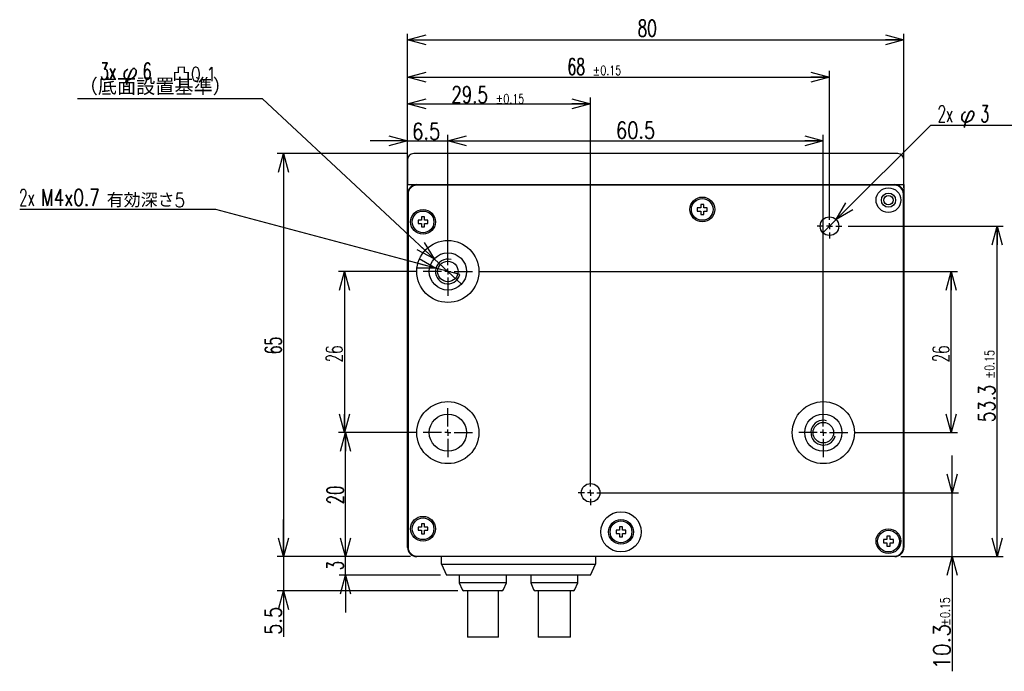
# Model space of a CAD drawing. Extents: x 106 to 486, y 105 to 350.
# Tile 1 of 3: x 137 to 295, y 105 to 211. Entities that reach past the tile are written whole.
import ezdxf

# ---------------------------------------------------------------- set-up
doc = ezdxf.new("R2010")
doc.units = 0
doc.header["$LTSCALE"] = 2
doc.linetypes.add('CENTER', pattern=[13, 6, -3, 1, -3])
doc.layers.add('0-00', color=7, linetype='CONTINUOUS')
doc.layers.add('0-5寸法線', color=7, linetype='CONTINUOUS')
doc.styles.get("Standard").update_dxf_attribs({"font": 'txt.shx', "bigfont": 'extfont.shx'})

msp = doc.modelspace()

# ---------------------------------------------------------------- linework, layer by layer
at = {"layer": '0-00', "color": 7, "linetype": 'CONTINUOUS'}
for p, q in [((278.3223, 188.9826), (200.3223, 188.9826)), ((199.3223, 187.9826), (199.3223, 183.9826)), ((279.3223, 183.9826), (279.3223, 187.9826)), ((199.3223, 183.9826), (279.3223, 183.9826)), ((199.3223, 182.4826), (199.3223, 183.9826)), ((199.3223, 125.4826), (199.3223, 182.4826)), ((199.4223, 182.4826), (199.4223, 125.4826)), ((200.8223, 183.9826), (277.8223, 183.9826)), ((277.8223, 183.8826), (200.8223, 183.8826)), ((279.2223, 125.4826), (279.2223, 182.4826)), ((279.3223, 183.9826), (279.3223, 182.4826)), ((279.3223, 182.4826), (279.3223, 125.4826)), ((200.8223, 124.0826), (277.8223, 124.0826)), ((277.8223, 123.9826), (200.8223, 123.9826)), ((204.8223, 122.7826), (204.8223, 123.9826)), ((229.6223, 123.9826), (229.6223, 122.7826)), ((204.8223, 122.7826), (208.8223, 122.7826)), ((204.8223, 122.7826), (205.6223, 120.9826)), ((208.8223, 122.7826), (225.6223, 122.7826)), ((225.6223, 122.7826), (229.6223, 122.7826)), ((228.8223, 120.9826), (229.6223, 122.7826)), ((208.8223, 120.9826), (205.6223, 120.9826)), ((207.6723, 120.9826), (207.6723, 119.7826)), ((225.6223, 120.9826), (208.8223, 120.9826)), ((215.2723, 119.7826), (215.2723, 120.9826)), ((219.1723, 120.9826), (219.1723, 119.7826)), ((228.8223, 120.9826), (225.6223, 120.9826)), ((226.7723, 119.7826), (226.7723, 120.9826)), ((207.6723, 119.7826), (208.1448, 118.6657)), ((215.2723, 119.7826), (207.6723, 119.7826)), ((214.7998, 118.6657), (215.2723, 119.7826)), ((219.1723, 119.7826), (219.6448, 118.6657)), ((226.7723, 119.7826), (219.1723, 119.7826)), ((226.2998, 118.6657), (226.7723, 119.7826)), ((211.4723, 118.4826), (208.4211, 118.4826)), ((208.9723, 118.4826), (208.9723, 110.9826)), ((214.5235, 118.4826), (211.4723, 118.4826)), ((213.9723, 110.9826), (213.9723, 118.4826)), ((222.9723, 118.4826), (219.9211, 118.4826)), ((220.3723, 118.4826), (220.3723, 110.9826)), ((226.0235, 118.4826), (222.9723, 118.4826)), ((225.5723, 110.9826), (225.5723, 118.4826)), ((213.9723, 110.9826), (208.9723, 110.9826)), ((225.5723, 110.9826), (220.3723, 110.9826))]:
    msp.add_line(p, q, dxfattribs=at)
for points in [[(247.0723, 180.2326), (247.0723, 180.7826), (246.5723, 180.7826), (246.5723, 180.2326), (246.0223, 180.2326), (246.0223, 179.7326), (246.5723, 179.7326), (246.5723, 179.1826), (247.0723, 179.1826), (247.0723, 179.7326), (247.6223, 179.7326), (247.6223, 180.2326), (247.0723, 180.2326)], [(202.0723, 178.2326), (202.0723, 178.7826), (201.5723, 178.7826), (201.5723, 178.2326), (201.0223, 178.2326), (201.0223, 177.7326), (201.5723, 177.7326), (201.5723, 177.1826), (202.0723, 177.1826), (202.0723, 177.7326), (202.6223, 177.7326), (202.6223, 178.2326), (202.0723, 178.2326)], [(202.0723, 128.7326), (202.0723, 129.2826), (201.5723, 129.2826), (201.5723, 128.7326), (201.0223, 128.7326), (201.0223, 128.2326), (201.5723, 128.2326), (201.5723, 127.6826), (202.0723, 127.6826), (202.0723, 128.2326), (202.6223, 128.2326), (202.6223, 128.7326), (202.0723, 128.7326)], [(233.9723, 128.2326), (233.9723, 128.7826), (233.4723, 128.7826), (233.4723, 128.2326), (232.9223, 128.2326), (232.9223, 127.7326), (233.4723, 127.7326), (233.4723, 127.1826), (233.9723, 127.1826), (233.9723, 127.7326), (234.5223, 127.7326), (234.5223, 128.2326), (233.9723, 128.2326)], [(277.0723, 126.7326), (277.0723, 127.2826), (276.5723, 127.2826), (276.5723, 126.7326), (276.0223, 126.7326), (276.0223, 126.2326), (276.5723, 126.2326), (276.5723, 125.6826), (277.0723, 125.6826), (277.0723, 126.2326), (277.6223, 126.2326), (277.6223, 126.7326), (277.0723, 126.7326)]]:
    msp.add_lwpolyline(points, dxfattribs=at)
for centre, radius in [((276.8223, 181.4826), 2), ((276.8223, 181.4826), 1.15), ((246.8223, 179.9826), 2), ((246.8223, 179.9826), 1.75), ((276.8223, 181.4826), 0.75), ((201.8223, 177.9826), 2), ((201.8223, 177.9826), 1.75), ((267.3223, 177.2826), 1.5), ((205.8223, 169.9826), 5), ((205.8223, 169.9826), 3), ((205.8223, 169.9826), 1.65), ((205.8223, 143.9826), 5), ((266.3223, 143.9826), 5), ((205.8223, 143.9826), 3), ((266.3223, 143.9826), 3), ((266.3223, 143.9826), 1.65), ((228.8223, 134.2826), 1.5), ((201.8223, 128.4826), 2), ((201.8223, 128.4826), 1.75), ((233.7223, 127.9826), 3.25), ((233.7223, 127.9826), 2), ((233.7223, 127.9826), 1.75), ((276.8223, 126.4826), 2), ((276.8223, 126.4826), 1.75)]:
    msp.add_circle(centre, radius, dxfattribs=at)
for centre, radius, start, end in [((200.3223, 187.9826), 1, 90, 180), ((278.3223, 187.9826), 1, 0, 90), ((200.8223, 182.4826), 1.5, 90, 180), ((200.8223, 182.4826), 1.4, 90, 180), ((277.8223, 182.4826), 1.5, 0, 90), ((277.8223, 182.4826), 1.4, 0, 90), ((205.8223, 169.9826), 2, 75, 345), ((266.3223, 143.9826), 2, 75, 345), ((200.8223, 125.4826), 1.5, 180, 270), ((200.8223, 125.4826), 1.4, 180, 270), ((277.8223, 125.4826), 1.5, 270, 360), ((277.8223, 125.4826), 1.4, 270, 360), ((208.4211, 118.7826), 0.3, 202.932, 270), ((214.5235, 118.7826), 0.3, 270, 337.068), ((219.9211, 118.7826), 0.3, 202.932, 270), ((226.0235, 118.7826), 0.3, 270, 337.068)]:
    msp.add_arc(centre, radius, start, end, dxfattribs=at)
at = {"layer": '0-5寸法線', "color": 4, "linetype": 'CONTINUOUS'}
for p, q in [((199.3223, 183.4826), (199.3223, 208.3252)), ((279.3223, 183.4826), (279.3223, 208.3252)), ((199.3223, 207.3252), (202.3223, 207.3252)), ((199.3223, 207.3252), (279.3223, 207.3252)), ((279.3223, 207.3252), (276.3223, 207.3252)), ((199.3223, 183.4826), (199.3223, 202.3252)), ((267.3223, 178.2826), (267.3223, 202.3252)), ((199.3223, 201.3252), (202.3223, 201.3252)), ((199.3223, 201.3252), (267.3223, 201.3252)), ((267.3223, 201.3252), (264.3223, 201.3252)), ((175.9765, 197.7975), (146.1667, 197.7975)), ((203.6276, 172.028), (175.9765, 197.7975)), ((199.3223, 183.4826), (199.3223, 198.0241)), ((199.3223, 197.0241), (202.3223, 197.0241)), ((199.3223, 197.0241), (228.8223, 197.0241)), ((228.8223, 197.0241), (225.8223, 197.0241)), ((228.8223, 135.2826), (228.8223, 198.0241)), ((268.383, 178.3433), (283.6258, 193.5861)), ((283.6258, 193.5861), (316.7869, 193.5861)), ((199.3223, 183.4826), (199.3223, 192.039)), ((205.8223, 170.9826), (205.8223, 192.039)), ((205.8223, 170.9826), (205.8223, 192.039)), ((266.3223, 144.9826), (266.3223, 192.039)), ((199.3223, 191.039), (193.3223, 191.039)), ((199.3223, 191.039), (196.3223, 191.039)), ((205.8223, 191.039), (208.8223, 191.039)), ((205.8223, 191.039), (208.8223, 191.039)), ((205.8223, 191.039), (266.3223, 191.039)), ((266.3223, 191.039), (263.3223, 191.039)), ((199.3223, 188.9826), (178.3471, 188.9826)), ((179.3471, 188.9826), (179.3471, 185.9826)), ((179.3471, 188.9826), (179.3471, 123.9826)), ((168.4388, 179.975), (136.8652, 179.975)), ((203.8901, 170.4991), (168.4388, 179.975)), ((268.383, 178.3433), (270.5043, 180.4646)), ((266.2617, 176.222), (268.383, 178.3433)), ((270.3223, 177.2826), (295.3242, 177.2826)), ((294.3242, 177.2826), (294.3242, 174.2826)), ((294.3242, 123.9826), (294.3242, 177.2826)), ((203.6276, 172.028), (201.433, 174.0733)), ((208.017, 167.9373), (203.6276, 172.028)), ((200.8641, 169.9826), (188.1787, 169.9826)), ((189.1787, 169.9826), (189.1787, 166.9826)), ((189.1787, 169.9826), (189.1787, 143.9826)), ((203.8901, 170.4991), (200.9919, 171.2738)), ((207.7545, 169.4662), (203.8901, 170.4991)), ((210.7806, 169.9826), (287.9344, 169.9826)), ((286.9344, 169.9826), (286.9344, 166.9826)), ((286.9344, 143.9826), (286.9344, 169.9826)), ((189.1787, 143.9826), (189.1787, 146.9826)), ((286.9344, 143.9826), (286.9344, 146.9826)), ((200.8641, 143.9826), (188.1787, 143.9826)), ((200.8641, 143.9826), (188.3223, 143.9826)), ((189.3223, 143.9826), (189.3223, 140.9826)), ((189.3223, 123.9826), (189.3223, 143.9826)), ((271.2806, 143.9826), (287.9344, 143.9826)), ((287.0818, 134.2826), (287.0818, 137.2826)), ((229.8223, 134.2826), (288.0818, 134.2826)), ((179.3471, 123.9826), (179.3471, 129.9826)), ((179.3471, 123.9826), (179.3471, 126.9826)), ((179.3471, 123.9826), (179.3471, 126.9826)), ((189.3223, 123.9826), (189.3223, 126.9826)), ((189.3223, 123.9826), (189.3223, 126.9826)), ((294.3242, 123.9826), (294.3242, 126.9826)), ((199.8223, 123.9826), (178.3471, 123.9826)), ((199.8223, 123.9826), (178.3471, 123.9826)), ((199.8223, 123.9826), (188.3223, 123.9826)), ((199.8223, 123.9826), (188.3223, 123.9826)), ((278.8223, 123.9826), (288.0818, 123.9826)), ((278.8223, 123.9826), (295.3242, 123.9826)), ((287.0818, 123.9826), (287.0818, 120.9826)), ((287.0818, 123.9826), (287.0818, 105.4859)), ((204.6223, 120.9826), (188.3223, 120.9826)), ((189.3223, 120.9826), (189.3223, 117.9826)), ((189.3223, 120.9826), (189.3223, 114.9826)), ((207.4211, 118.4826), (178.3471, 118.4826)), ((179.3471, 118.4826), (179.3471, 115.4826))]:
    msp.add_line(p, q, dxfattribs=at)
at = {"layer": '0-5寸法線', "color": 4, "linetype": 'CENTER'}
for p, q in [((267.3223, 178.2826), (267.3223, 179.2826)), ((267.3223, 177.2826), (267.3223, 177.7826)), ((266.3223, 177.2826), (265.3223, 177.2826)), ((267.3223, 177.2826), (266.8223, 177.2826)), ((267.3223, 177.2826), (267.3223, 176.7826)), ((267.3223, 177.2826), (267.8223, 177.2826)), ((267.3223, 176.2826), (267.3223, 175.2826)), ((268.3223, 177.2826), (269.3223, 177.2826)), ((205.8223, 170.9826), (205.8223, 173.9409)), ((204.8223, 169.9826), (201.8641, 169.9826)), ((205.8223, 169.9826), (205.3223, 169.9826)), ((205.8223, 169.9826), (205.8223, 170.4826)), ((205.8223, 169.9826), (205.8223, 169.4826)), ((205.8223, 169.9826), (206.3223, 169.9826)), ((206.8223, 169.9826), (209.7806, 169.9826)), ((205.8223, 168.9826), (205.8223, 166.0244)), ((205.8223, 144.9826), (205.8223, 147.9409)), ((266.3223, 144.9826), (266.3223, 147.9409)), ((205.8223, 143.9826), (205.8223, 144.4826)), ((266.3223, 143.9826), (266.3223, 144.4826)), ((204.8223, 143.9826), (201.8641, 143.9826)), ((205.8223, 143.9826), (205.3223, 143.9826)), ((205.8223, 143.9826), (205.8223, 143.4826)), ((205.8223, 143.9826), (206.3223, 143.9826)), ((205.8223, 142.9826), (205.8223, 140.0244)), ((206.8223, 143.9826), (209.7806, 143.9826)), ((265.3223, 143.9826), (262.3641, 143.9826)), ((266.3223, 143.9826), (265.8223, 143.9826)), ((266.3223, 143.9826), (266.3223, 143.4826)), ((266.3223, 143.9826), (266.8223, 143.9826)), ((266.3223, 142.9826), (266.3223, 140.0244)), ((267.3223, 143.9826), (270.2806, 143.9826)), ((228.8223, 135.2826), (228.8223, 136.2826)), ((227.8223, 134.2826), (226.8223, 134.2826)), ((228.8223, 134.2826), (228.3223, 134.2826)), ((228.8223, 134.2826), (228.8223, 134.7826)), ((228.8223, 134.2826), (228.8223, 133.7826)), ((228.8223, 134.2826), (229.3223, 134.2826)), ((228.8223, 133.2826), (228.8223, 132.2826)), ((229.8223, 134.2826), (230.8223, 134.2826))]:
    msp.add_line(p, q, dxfattribs=at)
at = {"layer": '0-5寸法線', "color": 4, "linetype": 'CONTINUOUS'}
for points in [[(202.3223, 206.5214), (199.3223, 207.3252), (202.3223, 208.1291)], [(276.3223, 208.1291), (279.3223, 207.3252), (276.3223, 206.5214)], [(202.3223, 200.5214), (199.3223, 201.3252), (202.3223, 202.1291)], [(264.3223, 202.1291), (267.3223, 201.3252), (264.3223, 200.5214)], [(202.3223, 196.2203), (199.3223, 197.0241), (202.3223, 197.828)], [(225.8223, 197.828), (228.8223, 197.0241), (225.8223, 196.2203)], [(196.3223, 191.8428), (199.3223, 191.039), (196.3223, 190.2351)], [(199.3223, 191.039), (205.8223, 191.039), (211.8223, 191.039)], [(208.8223, 190.2351), (205.8223, 191.039), (208.8223, 191.8428)], [(208.8223, 190.2351), (205.8223, 191.039), (208.8223, 191.8428)], [(263.3223, 191.8428), (266.3223, 191.039), (263.3223, 190.2351)], [(178.5433, 185.9826), (179.3471, 188.9826), (180.151, 185.9826)], [(271.0727, 179.8962), (268.383, 178.3433), (269.9359, 181.033)], [(293.5204, 174.2826), (294.3242, 177.2826), (295.1281, 174.2826)], [(201.981, 174.6614), (203.6276, 172.028), (200.8849, 173.4852)], [(201.1995, 172.0504), (203.8901, 170.4991), (200.7843, 170.4972)], [(188.3748, 166.9826), (189.1787, 169.9826), (189.9825, 166.9826)], [(286.1306, 166.9826), (286.9344, 169.9826), (287.7383, 166.9826)], [(189.9825, 146.9826), (189.1787, 143.9826), (188.3748, 146.9826)], [(287.7383, 146.9826), (286.9344, 143.9826), (286.1306, 146.9826)], [(188.5184, 140.9826), (189.3223, 143.9826), (190.1261, 140.9826)], [(287.0818, 123.9826), (287.0818, 134.2826), (287.0818, 140.2826)], [(287.8857, 137.2826), (287.0818, 134.2826), (286.278, 137.2826)], [(189.3223, 120.9826), (189.3223, 123.9826), (189.3223, 129.9826)], [(180.151, 126.9826), (179.3471, 123.9826), (178.5433, 126.9826)], [(180.151, 126.9826), (179.3471, 123.9826), (178.5433, 126.9826)], [(190.1261, 126.9826), (189.3223, 123.9826), (188.5184, 126.9826)], [(190.1261, 126.9826), (189.3223, 123.9826), (188.5184, 126.9826)], [(295.1281, 126.9826), (294.3242, 123.9826), (293.5204, 126.9826)], [(179.3471, 123.9826), (179.3471, 118.4826), (179.3471, 111.0234)], [(286.278, 120.9826), (287.0818, 123.9826), (287.8857, 120.9826)], [(188.5184, 117.9826), (189.3223, 120.9826), (190.1261, 117.9826)], [(178.5433, 115.4826), (179.3471, 118.4826), (180.151, 115.4826)]]:
    msp.add_lwpolyline(points, dxfattribs=at)

# ---------------------------------------------------------------- texts
at = {"layer": '0-5寸法線', "color": 7}
for s, width, p in [('80', 0.677, (236.398, 207.88)), ('3x', 0.627, (149.783, 200.945)), ('φ', 1.052, (153.31, 200.945)), ('6', 0.62, (156.662, 200.945)), ('68', 0.613, (225.117, 201.689)), ('（底面設置基準）', 1.052, (146.348, 198.434)), ('29.5', 0.737, (206.388, 197.167)), ('2x', 0.592, (284.746, 194.082)), ('3', 0.634, (291.625, 194.082)), ('φ', 1.052, (288.273, 194.082)), ('6.5', 0.793, (200.077, 191.257)), ('60.5', 0.787, (232.926, 191.428)), ('2x', 0.592, (136.747, 180.58)), ('M4x0.7', 0.747, (140.275, 180.58))]:
    msp.add_text(s, height=2.665, dxfattribs=dict(at, width=width)).set_placement(p)
for s, width, p in [('65', 0.618, (179.027, 156.617)), ('26', 0.592, (188.858, 155.324)), ('26', 0.592, (286.614, 155.324)), ('53.3', 0.751, (294.004, 145.669)), ('20', 0.652, (189.002, 132.429)), ('3', 0.634, (189.002, 121.816)), ('5.5', 0.79, (179.027, 111.361)), ('10.3', 0.915, (286.762, 105.824))]:
    msp.add_text(s, height=2.665, rotation=90, dxfattribs=dict(at, width=width)).set_placement(p)
at = {"layer": '0-5寸法線', "color": 7, "char_height": 2.265, "attachment_point": 7}
for s, insert in [('\\W1.194;\u3000凸{\\W0.860;0.1}', (158.426, 200.679)), ('\\W1.097;有効深さ{\\W0.860;5}', (150.858, 180.314))]:
    msp.add_mtext(s, dxfattribs=dict(at, insert=insert))
at = {"layer": '0-5寸法線', "color": 4, "char_height": 1.51, "attachment_point": 7}
for insert in [(229.102, 201.651), (213.474, 197.077)]:
    msp.add_mtext('\\W0.916;±{\\W0.737;0.15}', dxfattribs=dict(at, insert=insert))
at = {"layer": '0-5寸法線', "color": 4, "char_height": 1.51, "attachment_point": 7, "rotation": 90}
for insert in [(293.853, 152.647), (286.715, 112.78)]:
    msp.add_mtext('\\W0.916;±{\\W0.737;0.15}', dxfattribs=dict(at, insert=insert))

doc.saveas('drawing.dxf')
